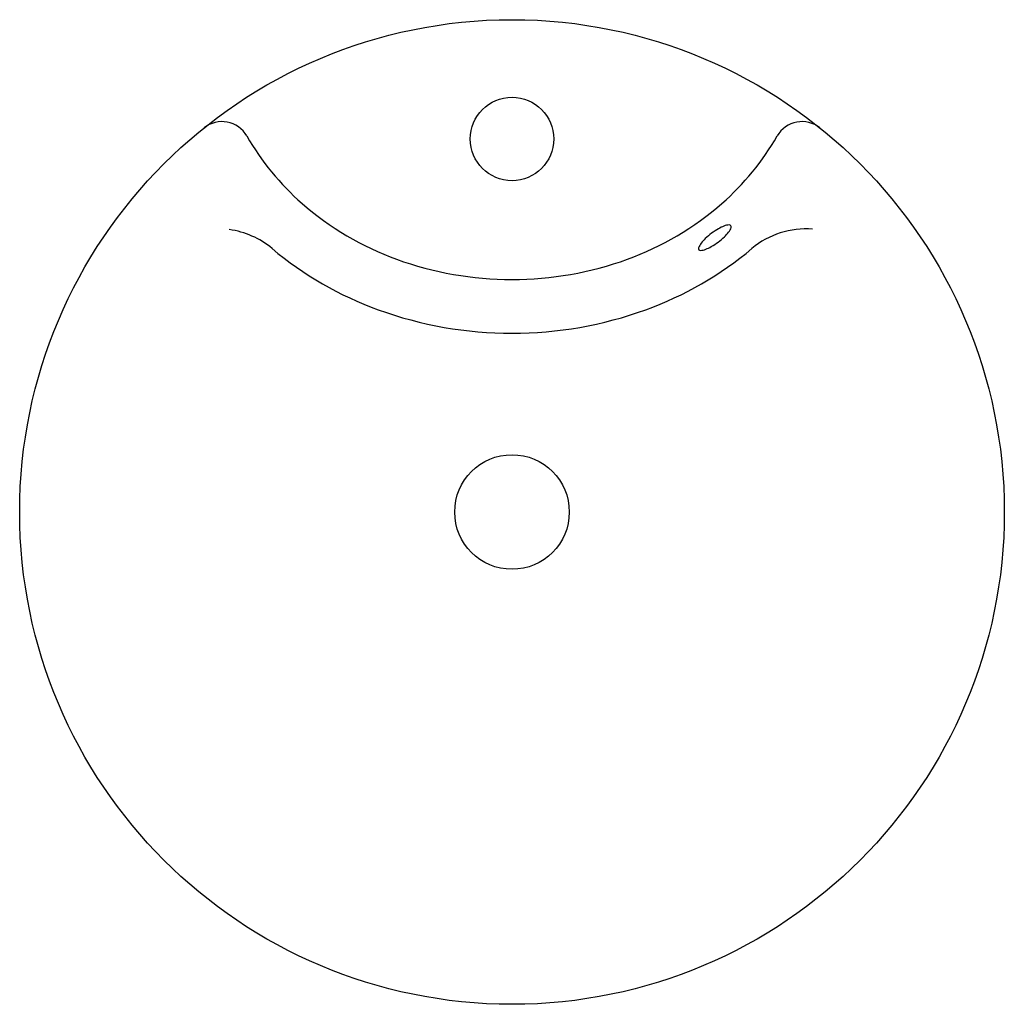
# Model space of a CAD drawing. Header units: millimetres. Extents: x -0.206 to 0.206, y -0.206 to 0.206.
import ezdxf

# ---------------------------------------------------------------- set-up
doc = ezdxf.new("R2010")
doc.units = ezdxf.units.MM
doc.layers.add('BLOCKS', color=3, linetype='Continuous')

msp = doc.modelspace()

# ---------------------------------------------------------------- linework, layer by layer
at = {"layer": 'BLOCKS'}
for points in [[(-0.1111979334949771, 0.1576356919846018, 0.08280465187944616), (-0.08802417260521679, 0.1293714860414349, 0.09304482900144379), (-0.0483715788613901, 0.1059648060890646, 0.08714374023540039), (0, 0.0974697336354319, 0.08714374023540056), (0.04837157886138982, 0.1059648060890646, 0.09304482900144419), (0.08802417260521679, 0.1293714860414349, 0.08280465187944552), (0.1111979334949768, 0.1576356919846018, 0.1109896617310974)], [(-0.1006020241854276, 0.1104750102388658, 0.08795111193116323), (-0.05604958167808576, 0.08477945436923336, 0.08714374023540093), (0, 0.074935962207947, 0.08714374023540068), (0.05604958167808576, 0.08477945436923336, 0.08795111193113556), (0.1006020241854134, 0.1104750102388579, 0.08280465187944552)]]:
    msp.add_lwpolyline(points, format="xyb", dxfattribs=at)
msp.add_lwpolyline([(0.07830308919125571, 0.1099746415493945, 0.2530105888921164), (0.07899242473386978, 0.1096544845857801, 0.07886372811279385), (0.08124369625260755, 0.1101537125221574, 0.03824881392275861), (0.08352455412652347, 0.1112613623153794, 0.02796520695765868), (0.0864149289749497, 0.1131735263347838, 0.02796520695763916), (0.08907385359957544, 0.1153963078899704, 0.03824881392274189), (0.09078754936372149, 0.117265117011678, 0.0788637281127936), (0.09190977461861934, 0.1192795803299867, 0.2530105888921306), (0.09180013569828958, 0.120031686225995, 0.2530105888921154), (0.09111080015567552, 0.1203518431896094, 0.07886372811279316), (0.08885952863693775, 0.119852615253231, 0.03824881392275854), (0.08657867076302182, 0.1187449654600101, 0.02796520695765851), (0.08368829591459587, 0.1168328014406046, 0.02796520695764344), (0.08102937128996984, 0.114610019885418, 0.03824881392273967), (0.07931567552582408, 0.1127412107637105, 0.07886372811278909), (0.07819345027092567, 0.1107267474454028, 0.2530105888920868)], format="xyb", close=True, dxfattribs=at)
for centre, radius in [((0, 0), 0.2063891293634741), ((0, 0.1563891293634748), 0.0175), ((0, 0), 0.024)]:
    msp.add_circle(centre, radius, dxfattribs=at)
for centre, radius, start, end in [((-0.1216026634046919, 0.1516572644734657), 0.012, 29.88113573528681, 128.7235283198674), ((0.1216026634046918, 0.1516572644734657), 0.012, 51.27647168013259, 150.1188642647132), ((-0.1231120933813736, 0.08367395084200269), 0.035, 49.97327640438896, 82.48130188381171), ((0.1231120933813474, 0.08367395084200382), 0.035, 85.30870235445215, 130.0267235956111)]:
    msp.add_arc(centre, radius, start, end, dxfattribs=at)

doc.saveas('drawing.dxf')
